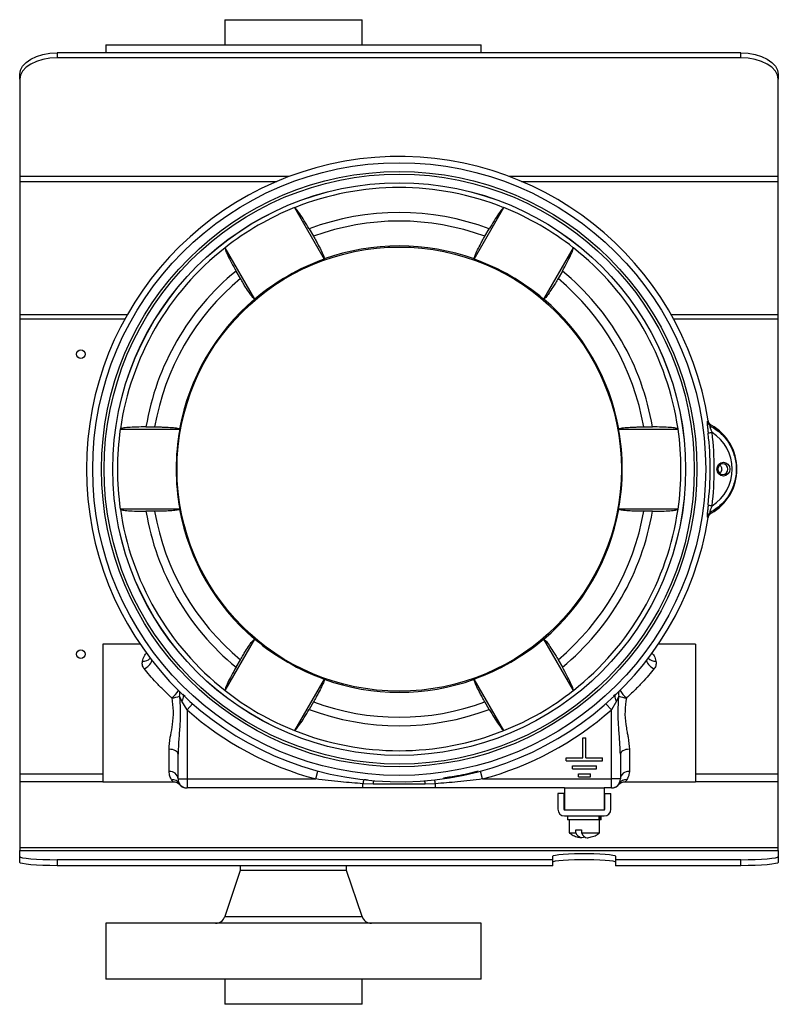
# Model space of a CAD drawing. Header units: inches. Extents: x -9.5 to 26.3, y -12.1 to 25.2.
# Tile 3 of 9: x 5 to 12.5, y 0.9 to 10.7. Entities that reach past the tile are written whole.
import ezdxf

# ---------------------------------------------------------------- set-up
doc = ezdxf.new("R2010")
doc.units = ezdxf.units.IN
doc.header["$MEASUREMENT"] = 0

msp = doc.modelspace()

# ---------------------------------------------------------------- linework, layer by layer
at = {"color": 7, "linetype": 'Continuous', "lineweight": 25}
for p, q in [((7.0085, 10.7226), (7.0085, 10.4726)), ((7.0085, 10.7226), (8.1779, 10.7226)), ((8.1779, 10.7226), (8.3785, 10.7226)), ((8.3785, 10.4726), (8.3785, 10.7226)), ((5.8185, 10.4726), (5.8185, 10.3913)), ((5.8185, 10.4726), (9.0193, 10.4726)), ((9.0193, 10.4726), (9.5685, 10.4726)), ((9.5685, 10.3913), (9.5685, 10.4726)), ((5.333, 10.3913), (5.333, 10.3421)), ((12.163, 10.3913), (5.333, 10.3913)), ((12.163, 10.3421), (5.333, 10.3421)), ((12.163, 10.3421), (12.163, 10.3913)), ((4.958, 10.127), (4.958, 10.1762)), ((12.538, 10.1762), (12.538, 10.127)), ((4.958, 10.127), (4.958, 9.1538)), ((12.538, 9.1538), (12.538, 10.127)), ((4.958, 9.1538), (4.958, 9.1062)), ((7.6465, 9.1538), (4.958, 9.1538)), ((12.538, 9.1538), (9.8535, 9.1538)), ((12.538, 9.1062), (12.538, 9.1538)), ((4.958, 9.1062), (4.958, 7.7724)), ((4.958, 9.1062), (7.5278, 9.1062)), ((9.9722, 9.1062), (12.538, 9.1062)), ((12.538, 7.7724), (12.538, 9.1062)), ((7.7029, 8.8437), (8.0001, 8.3289)), ((9.4999, 8.3289), (9.7971, 8.8437)), ((7.8502, 8.6323), (7.8936, 8.5572)), ((9.6064, 8.5572), (9.6498, 8.6323)), ((7.3073, 7.9289), (7.0101, 8.4437)), ((10.4899, 8.4437), (10.1927, 7.9289)), ((7.1629, 8.1354), (7.1195, 8.2104)), ((10.3805, 8.2104), (10.3371, 8.1354)), ((4.958, 7.7724), (4.958, 7.7301)), ((6.0321, 7.7724), (4.958, 7.7724)), ((4.958, 7.7301), (4.958, 3.1835)), ((6.0085, 7.7301), (4.958, 7.7301)), ((12.538, 7.7724), (11.4679, 7.7724)), ((12.538, 7.7301), (11.4915, 7.7301)), ((12.538, 7.7301), (12.538, 7.7724)), ((12.538, 3.1835), (12.538, 7.7301)), ((5.9631, 6.6301), (6.5574, 6.6301)), ((6.2198, 6.652), (6.3064, 6.652)), ((10.9426, 6.6301), (11.5369, 6.6301)), ((11.1936, 6.652), (11.2802, 6.652)), ((6.5574, 5.8301), (5.9631, 5.8301)), ((6.3064, 5.8083), (6.2198, 5.8083)), ((11.5369, 5.8301), (10.9426, 5.8301)), ((11.2802, 5.8083), (11.1936, 5.8083)), ((7.0101, 4.0166), (7.3073, 4.5313)), ((10.1927, 4.5313), (10.4899, 4.0166)), ((6.161, 4.4801), (5.7903, 4.4801)), ((5.7903, 4.4801), (5.7903, 3.1051)), ((11.7097, 4.4801), (11.339, 4.4801)), ((11.7097, 4.4801), (11.7097, 3.1051)), ((7.1195, 4.2498), (7.1629, 4.3249)), ((10.3371, 4.3249), (10.3805, 4.2498)), ((8.0001, 4.1313), (7.7029, 3.6166)), ((9.7971, 3.6166), (9.4999, 4.1313)), ((6.5789, 3.9115), (6.5551, 3.9618)), ((6.6102, 3.9576), (6.5897, 3.9764)), ((10.9103, 3.9764), (10.8917, 3.9594)), ((10.9449, 3.9618), (10.9211, 3.9115)), ((6.6303, 3.8228), (6.5789, 3.9115)), ((6.6303, 3.8228), (6.6849, 3.8847)), ((7.8936, 3.903), (7.8502, 3.828)), ((9.6498, 3.828), (9.6064, 3.903)), ((10.8697, 3.8228), (10.8151, 3.8847)), ((10.9211, 3.9115), (10.8697, 3.8228)), ((6.6303, 3.8228), (6.6303, 3.1326)), ((10.8697, 3.1326), (10.8697, 3.8228)), ((10.585, 3.3426), (10.585, 3.5426)), ((10.585, 3.5426), (10.615, 3.5426)), ((10.615, 3.3426), (10.615, 3.5426)), ((6.4503, 3.209), (6.4503, 3.4292)), ((6.5403, 3.1326), (6.5403, 3.3816)), ((10.9597, 3.3816), (10.9597, 3.1326)), ((11.0497, 3.4292), (11.0497, 3.209)), ((10.42, 3.3426), (10.585, 3.3426)), ((10.42, 3.3126), (10.42, 3.3426)), ((10.42, 3.3126), (10.78, 3.3126)), ((10.48, 3.2626), (10.72, 3.2626)), ((10.48, 3.2326), (10.48, 3.2626)), ((10.615, 3.3426), (10.78, 3.3426)), ((10.72, 3.2326), (10.72, 3.2626)), ((10.78, 3.3126), (10.78, 3.3426)), ((4.958, 3.1835), (4.958, 3.1069)), ((4.958, 3.1835), (5.7903, 3.1835)), ((7.917, 3.1326), (7.9384, 3.2123)), ((9.583, 3.1326), (9.5616, 3.2123)), ((10.48, 3.2326), (10.72, 3.2326)), ((10.54, 3.1826), (10.66, 3.1826)), ((10.54, 3.1526), (10.54, 3.1826)), ((10.54, 3.1526), (10.66, 3.1526)), ((10.66, 3.1526), (10.66, 3.1826)), ((11.7097, 3.1835), (12.538, 3.1835)), ((12.538, 3.1069), (12.538, 3.1835)), ((4.958, 3.1069), (4.958, 2.4447)), ((4.958, 3.1069), (5.7903, 3.1069)), ((5.7903, 3.1051), (6.4902, 3.1051)), ((6.5403, 3.1326), (6.6303, 3.1326)), ((6.6303, 3.1326), (7.917, 3.1326)), ((6.6303, 3.1326), (6.6303, 3.0426)), ((8.4892, 3.0809), (8.388, 3.0857)), ((8.388, 3.0426), (8.388, 3.0857)), ((9.0108, 3.0808), (8.4892, 3.0808)), ((9.112, 3.0857), (9.0108, 3.0809)), ((9.112, 3.0426), (9.112, 3.0857)), ((9.583, 3.1326), (10.8697, 3.1326)), ((10.9597, 3.1326), (10.8697, 3.1326)), ((10.8697, 3.0426), (10.8697, 3.1326)), ((10.9456, 3.0831), (10.9467, 3.086)), ((11.01, 3.1051), (11.7097, 3.1051)), ((11.7097, 3.1069), (12.538, 3.1069)), ((12.538, 2.4447), (12.538, 3.1069)), ((8.388, 3.0426), (6.6303, 3.0426)), ((10.4025, 3.0426), (9.112, 3.0426)), ((10.335, 2.9876), (10.335, 2.8301)), ((10.395, 2.9876), (10.335, 2.9876)), ((10.395, 2.9876), (10.395, 2.8301)), ((10.4025, 3.0426), (10.4025, 2.8226)), ((10.4025, 3.0426), (10.7975, 3.0426)), ((10.7975, 3.0426), (10.7975, 2.8226)), ((10.8697, 3.0426), (10.7975, 3.0426)), ((10.805, 2.9876), (10.865, 2.9876)), ((10.805, 2.8301), (10.805, 2.9876)), ((10.865, 2.8301), (10.865, 2.9876)), ((10.4025, 2.8226), (10.7975, 2.8226)), ((10.4025, 2.7626), (10.7975, 2.7626)), ((10.433, 2.7626), (10.433, 2.7226)), ((10.7494, 2.7226), (10.7494, 2.7626)), ((10.7584, 2.7626), (10.7584, 2.7226)), ((10.767, 2.7226), (10.767, 2.7626)), ((10.7494, 2.7226), (10.433, 2.7226)), ((10.449, 2.7226), (10.449, 2.5926)), ((10.7584, 2.7226), (10.7494, 2.7226)), ((10.751, 2.5926), (10.751, 2.7226)), ((10.767, 2.7226), (10.7584, 2.7226)), ((10.449, 2.5926), (10.5156, 2.5926)), ((10.5156, 2.6256), (10.571, 2.6256)), ((10.5156, 2.5926), (10.5156, 2.6256)), ((10.571, 2.6256), (10.571, 2.5926)), ((10.571, 2.5926), (10.751, 2.5926)), ((12.538, 2.4447), (4.958, 2.4447)), ((4.958, 2.4447), (4.958, 2.4171)), ((4.958, 2.4171), (12.538, 2.4171)), ((4.958, 2.3584), (4.958, 2.4171)), ((12.538, 2.4171), (12.538, 2.4447)), ((12.538, 2.4171), (12.538, 2.3584)), ((4.958, 2.2986), (4.958, 2.3584)), ((10.2855, 2.3257), (5.333, 2.3257)), ((5.333, 2.3257), (5.333, 2.266)), ((10.2855, 2.266), (5.333, 2.266)), ((7.162, 2.266), (7.162, 2.2171)), ((8.225, 2.2171), (8.225, 2.266)), ((10.2855, 2.3257), (10.2855, 2.3615)), ((10.2855, 2.266), (10.2855, 2.3257)), ((10.9105, 2.3615), (10.9105, 2.3257)), ((12.163, 2.3257), (10.9105, 2.3257)), ((10.9105, 2.3257), (10.9105, 2.266)), ((12.163, 2.266), (10.9105, 2.266)), ((12.163, 2.266), (12.163, 2.3257)), ((12.538, 2.3584), (12.538, 2.2986)), ((7.162, 2.2171), (7.0085, 1.7574)), ((7.3177, 2.2171), (7.162, 2.2171)), ((8.225, 2.2171), (7.3177, 2.2171)), ((8.3785, 1.7574), (8.225, 2.2171)), ((5.8185, 1.6901), (5.8185, 1.1301)), ((6.3677, 1.6901), (5.8185, 1.6901)), ((9.5685, 1.6901), (6.3677, 1.6901)), ((7.0085, 1.7574), (7.2091, 1.7574)), ((7.2091, 1.7574), (8.3785, 1.7574)), ((9.5685, 1.1301), (9.5685, 1.6901)), ((6.3677, 1.1301), (5.8185, 1.1301)), ((9.5685, 1.1301), (6.3677, 1.1301)), ((7.0085, 1.1301), (7.0085, 0.8801)), ((8.3785, 0.8801), (8.3785, 1.1301)), ((7.2091, 0.8801), (7.0085, 0.8801)), ((8.3785, 0.8801), (7.2091, 0.8801))]:
    msp.add_line(p, q, dxfattribs=at)
at = {"color": 7, "linetype": 'Continuous', "lineweight": 25, "flags": 128}
for points in [[(4.958, 10.1762), (4.9652, 10.2181), (4.9865, 10.2585), (5.0212, 10.2957), (5.0678, 10.3283), (5.1247, 10.355), (5.1895, 10.3749), (5.2598, 10.3871), (5.333, 10.3913)], [(5.333, 10.3421), (5.2598, 10.338), (5.1895, 10.3257), (5.1247, 10.3059), (5.0678, 10.2791), (5.0212, 10.2465), (4.9865, 10.2093), (4.9652, 10.169), (4.958, 10.127)], [(12.163, 10.3913), (12.2362, 10.3871), (12.3065, 10.3749), (12.3713, 10.355), (12.4282, 10.3283), (12.4748, 10.2957), (12.5095, 10.2585), (12.5308, 10.2181), (12.538, 10.1762)], [(12.538, 10.127), (12.5308, 10.169), (12.5095, 10.2093), (12.4748, 10.2465), (12.4282, 10.2791), (12.3713, 10.3059), (12.3065, 10.3257), (12.2362, 10.338), (12.163, 10.3421)], [(8.0001, 8.3289), (8.0006, 8.3302), (8.001, 8.3313)], [(9.499, 8.3313), (9.4995, 8.33), (9.4999, 8.3289)], [(7.3049, 7.9294), (7.3062, 7.9291), (7.3073, 7.9289)], [(10.1927, 7.9289), (10.1941, 7.9292), (10.1951, 7.9294)], [(11.8268, 6.7067), (11.8327, 6.7107), (11.8373, 6.7139)], [(6.5574, 6.6301), (6.5565, 6.6312), (6.5559, 6.632)], [(10.9442, 6.632), (10.9433, 6.631), (10.9426, 6.6301)], [(11.8671, 6.6709), (11.8615, 6.6667), (11.8572, 6.6633)], [(12.0538, 6.2301), (12.0489, 6.2037), (12.0348, 6.1813), (12.0138, 6.1664), (11.989, 6.1611), (11.9642, 6.1664), (11.9431, 6.1813), (11.9291, 6.2037), (11.9241, 6.2301), (11.9291, 6.2565), (11.9431, 6.2789), (11.9642, 6.2939), (11.989, 6.2991), (12.0138, 6.2939), (12.0348, 6.2789), (12.0489, 6.2565), (12.0538, 6.2301)], [(12.0336, 6.2301), (12.0298, 6.2505), (12.019, 6.2678), (12.0027, 6.2793), (11.9836, 6.2834), (11.9644, 6.2793), (11.9482, 6.2678), (11.9374, 6.2505), (11.9335, 6.2301), (11.9374, 6.2097), (11.9482, 6.1925), (11.9644, 6.1809), (11.9836, 6.1769), (12.0027, 6.1809), (12.019, 6.1925), (12.0298, 6.2097), (12.0336, 6.2301)], [(6.5559, 5.8282), (6.5567, 5.8293), (6.5574, 5.8301)], [(10.9426, 5.8301), (10.9435, 5.8291), (10.9442, 5.8282)], [(11.8372, 5.7454), (11.8313, 5.7495), (11.8267, 5.7526)], [(11.857, 5.796), (11.8626, 5.7917), (11.867, 5.7884)], [(7.3073, 4.5313), (7.3059, 4.5311), (7.3049, 4.5309)], [(10.1951, 4.5309), (10.1938, 4.5311), (10.1927, 4.5313)], [(8.001, 4.129), (8.0005, 4.1303), (8.0001, 4.1313)], [(9.4999, 4.1313), (9.4994, 4.13), (9.499, 4.129)], [(6.5403, 3.3816), (6.5386, 3.3909), (6.5334, 3.3999), (6.5251, 3.4081), (6.5139, 3.4153), (6.5003, 3.4212), (6.4847, 3.4256), (6.4679, 3.4283), (6.4503, 3.4292)], [(11.0497, 3.4292), (11.0321, 3.4283), (11.0153, 3.4256), (10.9997, 3.4212), (10.9861, 3.4153), (10.9749, 3.4081), (10.9666, 3.3999), (10.9614, 3.3909), (10.9597, 3.3816)], [(10.6, 2.5551), (10.5874, 2.5475), (10.5723, 2.5444), (10.5572, 2.5475), (10.5425, 2.5568), (10.5285, 2.5719), (10.5156, 2.5926)], [(10.571, 2.5926), (10.5839, 2.5719), (10.5979, 2.5568), (10.6126, 2.5475), (10.6277, 2.5444), (10.6327, 2.5447)], [(10.2855, 2.3615), (10.2923, 2.3671), (10.3125, 2.3725), (10.3452, 2.3775), (10.3889, 2.3817), (10.4418, 2.3851), (10.5014, 2.3874), (10.5653, 2.3886), (10.6307, 2.3886), (10.6946, 2.3874), (10.7543, 2.3851), (10.8071, 2.3817), (10.8508, 2.3775), (10.8835, 2.3725), (10.9037, 2.3671), (10.9105, 2.3615)], [(4.958, 2.3584), (4.9652, 2.352), (4.9865, 2.3459), (5.0212, 2.3403), (5.0678, 2.3353), (5.1247, 2.3312), (5.1895, 2.3282), (5.2598, 2.3264), (5.333, 2.3257)], [(5.333, 2.266), (5.2598, 2.2666), (5.1895, 2.2684), (5.1247, 2.2715), (5.0678, 2.2755), (5.0212, 2.2805), (4.9865, 2.2861), (4.9652, 2.2923), (4.958, 2.2986)], [(10.2855, 2.3017), (10.2923, 2.3074), (10.3125, 2.3128), (10.3452, 2.3177), (10.3889, 2.3219), (10.4418, 2.3253), (10.5014, 2.3276), (10.5653, 2.3288), (10.6307, 2.3288), (10.6946, 2.3276), (10.7543, 2.3253), (10.8071, 2.3219), (10.8508, 2.3177), (10.8835, 2.3128), (10.9037, 2.3074), (10.9105, 2.3017)], [(12.163, 2.3257), (12.2362, 2.3264), (12.3065, 2.3282), (12.3713, 2.3312), (12.4282, 2.3353), (12.4748, 2.3403), (12.5095, 2.3459), (12.5308, 2.352), (12.538, 2.3584)], [(12.538, 2.2986), (12.5308, 2.2923), (12.5095, 2.2861), (12.4748, 2.2805), (12.4282, 2.2755), (12.3713, 2.2715), (12.3065, 2.2684), (12.2362, 2.2666), (12.163, 2.266)]]:
    msp.add_lwpolyline(points, dxfattribs=at)
at = {"color": 7, "linetype": 'Continuous', "lineweight": 25}
for centre, radius in [((8.75, 6.2301), 3.0627), ((8.75, 6.2301), 2.975), ((8.75, 6.2301), 2.975), ((8.75, 6.2301), 2.9489), ((8.75, 6.2301), 2.8623), ((8.75, 6.2301), 2.862), ((8.75, 6.2301), 2.22), ((5.568, 7.3801), 0.0433), ((5.568, 4.3801), 0.0433)]:
    msp.add_circle(centre, radius, dxfattribs=at)
for centre, radius, start, end in [((8.75, 6.2301), 3.125, 8.90496, 351.07749), ((8.75, 6.2301), 2.8148, 68.19326, 111.80674), ((8.75, 6.2301), 2.8155, 111.83228, 128.16772), ((8.75, 6.2301), 2.5651, 69.46606, 110.53394), ((8.75, 6.2301), 2.8155, 51.83228, 68.16772), ((8.75, 6.2301), 2.4797, 69.79538, 110.20462), ((8.75, 6.2301), 2.8148, 128.19326, 171.80674), ((8.75, 6.2301), 2.2307, 70.3799, 109.6201), ((8.75, 6.2301), 2.8148, 8.19326, 51.80674), ((8.75, 6.2301), 2.2287, 109.66094, 130.33906), ((8.75, 6.2301), 2.2287, 49.66094, 70.33906), ((8.75, 6.2301), 2.5651, 129.46606, 170.53394), ((8.75, 6.2301), 2.5651, 9.46606, 50.53394), ((8.75, 6.2301), 2.4797, 129.79538, 170.20462), ((8.75, 6.2301), 2.4797, 9.79538, 50.20462), ((8.75, 6.2301), 2.2307, 130.3799, 169.6201), ((8.75, 6.2301), 2.2307, 10.3799, 49.6201), ((11.8862, 6.716), 0.0601, 188.88487, 241.09835), ((8.75, 6.2301), 2.8155, 171.83228, 188.16772), ((8.75, 6.2301), 2.2287, 169.66094, 190.33906), ((8.75, 6.2301), 2.2287, 349.66094, 10.33906), ((8.75, 6.2301), 2.8155, 351.83228, 8.16772), ((11.8978, 6.3624), 0.2333, 95.15456, 104.89447), ((11.6186, 6.2297), 0.5064, 299.37558, 60.60687), ((8.75, 6.2301), 2.8148, 188.19326, 231.80674), ((8.75, 6.2301), 2.5651, 189.46606, 230.53394), ((8.75, 6.2301), 2.4797, 189.79538, 230.20462), ((8.75, 6.2301), 2.2307, 190.3799, 229.6201), ((8.75, 6.2301), 2.2307, 310.3799, 349.6201), ((8.75, 6.2301), 2.4797, 309.79538, 350.20462), ((8.75, 6.2301), 2.5651, 309.46606, 350.53394), ((8.75, 6.2301), 2.8148, 308.19326, 351.80674), ((11.8977, 6.0964), 0.2327, 255.06695, 264.83181), ((11.8861, 5.7433), 0.0601, 118.88399, 171.0976), ((8.75, 6.2301), 2.2287, 229.66094, 250.33906), ((8.75, 6.2301), 2.2287, 289.66094, 310.33906), ((6.1925, 4.4032), 0.0944, 265.39117, 317.34007), ((11.308, 4.4047), 0.0958, 223.06701, 274.20175), ((6.1588, 4.3557), 0.1269, 289.61214, 341.99062), ((11.3412, 4.3557), 0.1269, 198.00938, 250.38786), ((8.75, 6.2301), 2.2307, 250.3799, 289.6201), ((6.3085, 4.1518), 0.2707, 309.27279, 330.20821), ((6.4483, 4.2178), 0.2774, 276.54158, 292.64674), ((6.4909, 3.9857), 0.0685, 339.59358, 15.45386), ((6.5205, 3.9603), 0.0761, 320.11611, 3.99825), ((8.75, 6.2301), 2.8155, 231.83228, 248.16772), ((8.75, 6.2301), 2.8155, 291.83228, 308.16772), ((10.9795, 3.9603), 0.0761, 176.00175, 219.88389), ((11.0101, 3.9857), 0.0694, 164.79077, 200.16179), ((11.0517, 4.2178), 0.2774, 247.35326, 263.45842), ((11.2265, 4.1814), 0.3159, 211.30506, 229.21393), ((8.75, 6.2301), 2.4797, 249.79538, 290.20462), ((8.75, 6.2301), 3.2076, 228.63551, 254.94787), ((8.75, 6.2301), 2.5651, 249.46606, 290.53394), ((8.75, 6.2301), 3.2076, 285.05213, 311.36449), ((8.75, 6.2301), 2.8148, 248.19326, 291.80674), ((6.4566, 3.1252), 0.084, 5.05572, 94.29011), ((11.0434, 3.1252), 0.084, 85.70989, 174.94428), ((6.4804, 3.041), 0.0857, 31.70068, 92.73343), ((6.6303, 3.1326), 0.09, 180, 270), ((8.603, 3.0615), 0.2163, 162.87548, 173.58702), ((8.75, 6.2301), 3.1219, 263.52879, 264.24627), ((8.8183, 3.0508), 0.3305, 168.68968, 174.78306), ((8.6817, 3.0508), 0.3305, 5.21694, 11.31032), ((8.897, 3.0615), 0.2163, 6.41298, 17.12452), ((10.8697, 3.1326), 0.09, 270, 0), ((11.0196, 3.041), 0.0857, 87.26657, 148.29932), ((10.4025, 2.8301), 0.0675, 180, 270), ((10.4025, 2.8301), 0.0075, 180, 270), ((10.7975, 2.8301), 0.0675, 270, 0), ((10.7975, 2.8301), 0.0075, 270, 0), ((6.9151, 1.7886), 0.0984, 270, 341.53206), ((8.4719, 1.7886), 0.0984, 198.46794, 270)]:
    msp.add_arc(centre, radius, start, end, dxfattribs=at)
for centre, major_axis, ratio, start_param, end_param in [((6.2781, 4.803), (4.1265, 2.3824), 0.800731, 0.818645, 0.818974), ((11.2219, 4.803), (4.1265, -2.3824), 0.800731, 2.322619, 2.322948), ((11.2219, 7.6573), (4.1265, 2.3824), 0.800731, 2.322619, 2.322948), ((6.2781, 7.6573), (4.1265, -2.3824), 0.800731, 0.818645, 0.818974), ((8.75, 3.3759), (0, 4.7649), 0.800731, 0.818645, 0.818974), ((8.75, 3.3759), (0, 4.7649), 0.800731, 5.464212, 5.464541), ((8.7888, 6.2301), (3.1095, 0), 0.999818, 6.165354, 6.40071), ((11.6473, 6.2297), (0.4312, 0), 0.999818, 5.273399, 7.292664), ((8.75, 9.0844), (0, 4.7649), 0.800731, 2.322619, 2.322948), ((8.75, 9.0844), (0, 4.7649), 0.800731, 3.960237, 3.960566), ((11.2219, 4.803), (4.1265, -2.3824), 0.800731, 3.960237, 3.960566), ((6.2781, 4.803), (4.1265, 2.3824), 0.800731, 5.464212, 5.464541), ((6.2781, 7.6573), (4.1265, -2.3824), 0.800731, 5.464212, 5.464541), ((11.2219, 7.6573), (4.1265, 2.3824), 0.800731, 3.960237, 3.960566)]:
    msp.add_ellipse(centre, major_axis=major_axis, ratio=ratio, start_param=start_param, end_param=end_param, dxfattribs=at)
for points, knots in [([(7.8502, 8.6323), (7.8339, 8.6599), (7.8013, 8.7151), (7.7561, 8.7841), (7.7202, 8.8327), (7.7097, 8.8399), (7.7044, 8.8435)], [0, 0, 0, 0, 0.250507, 0.499905, 0.749464, 1, 1, 1, 1]), ([(9.7956, 8.8435), (9.7903, 8.8399), (9.7798, 8.8327), (9.7439, 8.7842), (9.6987, 8.7152), (9.6661, 8.66), (9.6498, 8.6323)], [0, 0, 0, 0, 0.250438, 0.499781, 0.749281, 1, 1, 1, 1]), ([(7.8936, 8.5572), (7.9024, 8.5418), (7.9192, 8.5122), (7.9474, 8.4598), (7.9767, 8.4024), (7.9994, 8.3498), (8.0005, 8.3374), (8.001, 8.3313)], [0, 0, 0, 0, 0.143486, 0.274867, 0.500843, 0.752763, 1, 1, 1, 1]), ([(9.499, 8.3313), (9.4995, 8.3374), (9.5006, 8.3498), (9.5233, 8.4024), (9.5526, 8.4598), (9.5808, 8.5122), (9.5976, 8.5418), (9.6064, 8.5572)], [0, 0, 0, 0, 0.247171, 0.499063, 0.725049, 0.856462, 1, 1, 1, 1]), ([(7.0096, 8.4424), (7.0101, 8.436), (7.011, 8.4232), (7.0351, 8.3679), (7.0722, 8.2942), (7.1037, 8.2384), (7.1195, 8.2104)], [0, 0, 0, 0, 0.2504384, 0.4997813, 0.7492809, 1, 1, 1, 1]), ([(10.3805, 8.2104), (10.3962, 8.2384), (10.4277, 8.2942), (10.4649, 8.3678), (10.489, 8.4232), (10.4899, 8.436), (10.4904, 8.4424)], [0, 0, 0, 0, 0.250507, 0.499905, 0.749464, 1, 1, 1, 1]), ([(7.3049, 7.9294), (7.2998, 7.9329), (7.2896, 7.94), (7.2554, 7.986), (7.2203, 8.04), (7.1891, 8.0906), (7.1719, 8.12), (7.1629, 8.1354)], [0, 0, 0, 0, 0.247171, 0.499063, 0.725049, 0.856462, 1, 1, 1, 1]), ([(10.3371, 8.1354), (10.3281, 8.12), (10.3109, 8.0906), (10.2797, 8.04), (10.2446, 7.986), (10.2104, 7.94), (10.2002, 7.9329), (10.1951, 7.9294)], [0, 0, 0, 0, 0.143486, 0.274867, 0.500843, 0.752763, 1, 1, 1, 1]), ([(11.8268, 6.7067), (11.8266, 6.706), (11.826, 6.7047), (11.8261, 6.6968), (11.827, 6.685), (11.8289, 6.6645), (11.8327, 6.6314), (11.8361, 6.6028), (11.8378, 6.5878)], [0, 0, 0, 0, 0.127006, 0.25136, 0.375392, 0.501274, 0.737842, 1, 1, 1, 1]), ([(11.8373, 6.7139), (11.8383, 6.7095), (11.8403, 6.7007), (11.8469, 6.6888), (11.8557, 6.6784), (11.8633, 6.6734), (11.8671, 6.6709)], [0, 0, 0, 0, 0.249808, 0.499204, 0.749013, 1, 1, 1, 1]), ([(6.2198, 6.652), (6.1877, 6.6517), (6.1236, 6.6511), (6.0412, 6.6464), (5.9812, 6.6396), (5.9697, 6.634), (5.9639, 6.6313)], [0, 0, 0, 0, 0.250507, 0.499905, 0.749464, 1, 1, 1, 1]), ([(6.3064, 6.652), (6.3242, 6.6519), (6.3583, 6.6517), (6.4177, 6.6499), (6.4821, 6.6465), (6.539, 6.6399), (6.5503, 6.6346), (6.5559, 6.632)], [0, 0, 0, 0, 0.143486, 0.274867, 0.500843, 0.752763, 1, 1, 1, 1]), ([(10.9442, 6.632), (10.9497, 6.6346), (10.961, 6.6399), (11.0179, 6.6465), (11.0822, 6.6499), (11.1417, 6.6517), (11.1758, 6.6519), (11.1936, 6.652)], [0, 0, 0, 0, 0.2471711, 0.4990633, 0.7250486, 0.8564621, 1, 1, 1, 1]), ([(11.5361, 6.6313), (11.5303, 6.634), (11.5188, 6.6396), (11.4588, 6.6464), (11.3764, 6.6511), (11.3123, 6.6517), (11.2802, 6.652)], [0, 0, 0, 0, 0.250438, 0.499781, 0.749281, 1, 1, 1, 1]), ([(11.8572, 6.6633), (11.8563, 6.6634), (11.8546, 6.6635), (11.8537, 6.6598), (11.8543, 6.6535), (11.8566, 6.6445), (11.8602, 6.6336), (11.8668, 6.6166), (11.8727, 6.6036), (11.8768, 6.5947)], [0, 0, 0, 0, 0.118386, 0.228784, 0.336942, 0.449586, 0.571088, 0.703258, 1, 1, 1, 1]), ([(11.8572, 6.6633), (11.896, 6.6386), (11.9695, 6.5916), (12.0525, 6.4853), (12.1057, 6.3639), (12.1239, 6.2297), (12.1057, 6.0954), (12.0525, 5.974), (11.9694, 5.8677), (11.8958, 5.8207), (11.857, 5.796)], [0, 0, 0, 0, 0.131999, 0.250163, 0.377109, 0.499903, 0.622791, 0.749875, 0.868007, 1, 1, 1, 1]), ([(11.8377, 5.8716), (11.8483, 5.9909), (11.8694, 6.2297), (11.8484, 6.4684), (11.8378, 6.5878)], [0, 0, 0, 0, 0.500002, 1, 1, 1, 1]), ([(11.9519, 6.2701), (11.9544, 6.2682), (11.9602, 6.2636), (11.9668, 6.2538), (11.9714, 6.2422), (11.973, 6.2291), (11.9708, 6.2146), (11.9634, 6.201), (11.9564, 6.1923), (11.9517, 6.1897), (11.9514, 6.1895)], [0, 0, 0, 0, 0.09952, 0.237807, 0.369438, 0.495639, 0.656484, 0.82705, 0.986448, 1, 1, 1, 1]), ([(5.9639, 5.829), (5.9697, 5.8262), (5.9812, 5.8207), (6.0412, 5.8139), (6.1236, 5.8092), (6.1877, 5.8086), (6.2198, 5.8083)], [0, 0, 0, 0, 0.250438, 0.499781, 0.749281, 1, 1, 1, 1]), ([(6.5559, 5.8282), (6.5503, 5.8256), (6.539, 5.8203), (6.4821, 5.8137), (6.4178, 5.8103), (6.3583, 5.8086), (6.3242, 5.8084), (6.3064, 5.8083)], [0, 0, 0, 0, 0.247171, 0.499063, 0.725049, 0.856462, 1, 1, 1, 1]), ([(11.1936, 5.8083), (11.1758, 5.8084), (11.1417, 5.8086), (11.0823, 5.8103), (11.0179, 5.8137), (10.961, 5.8203), (10.9497, 5.8256), (10.9442, 5.8282)], [0, 0, 0, 0, 0.143486, 0.274867, 0.500843, 0.752763, 1, 1, 1, 1]), ([(11.2802, 5.8083), (11.3123, 5.8086), (11.3764, 5.8092), (11.4588, 5.8139), (11.5188, 5.8207), (11.5303, 5.8262), (11.5361, 5.829)], [0, 0, 0, 0, 0.250507, 0.499905, 0.749464, 1, 1, 1, 1]), ([(11.8377, 5.8716), (11.8359, 5.8565), (11.8325, 5.8278), (11.8288, 5.7948), (11.8268, 5.7743), (11.826, 5.7624), (11.8259, 5.7546), (11.8264, 5.7533), (11.8267, 5.7526)], [0, 0, 0, 0, 0.262389, 0.499182, 0.625093, 0.749658, 0.87326, 1, 1, 1, 1]), ([(11.8767, 5.8646), (11.8726, 5.8557), (11.8667, 5.8427), (11.8601, 5.8257), (11.8564, 5.8148), (11.8542, 5.8058), (11.8536, 5.7995), (11.8545, 5.7959), (11.8562, 5.7959), (11.857, 5.796)], [0, 0, 0, 0, 0.296598, 0.429143, 0.550448, 0.662796, 0.77119, 0.881838, 1, 1, 1, 1]), ([(11.867, 5.7884), (11.8632, 5.7859), (11.8556, 5.781), (11.8468, 5.7706), (11.8402, 5.7587), (11.8382, 5.7499), (11.8372, 5.7454)], [0, 0, 0, 0, 0.249808, 0.499205, 0.749013, 1, 1, 1, 1]), ([(7.1629, 4.3249), (7.1719, 4.3402), (7.1891, 4.3696), (7.2203, 4.4202), (7.2554, 4.4743), (7.2896, 4.5202), (7.2998, 4.5274), (7.3049, 4.5309)], [0, 0, 0, 0, 0.143486, 0.274867, 0.500843, 0.752763, 1, 1, 1, 1]), ([(10.1951, 4.5309), (10.2002, 4.5274), (10.2104, 4.5202), (10.2446, 4.4743), (10.2797, 4.4202), (10.3109, 4.3696), (10.3281, 4.3402), (10.3371, 4.3249)], [0, 0, 0, 0, 0.247171, 0.499063, 0.725049, 0.856462, 1, 1, 1, 1]), ([(6.185, 4.3091), (6.189, 4.3289), (6.1958, 4.3617), (6.2198, 4.3832), (6.2293, 4.3918)], [0, 0, 0, 0, 0.602435, 1, 1, 1, 1]), ([(11.2683, 4.3943), (11.2788, 4.385), (11.3038, 4.3628), (11.3109, 4.3288), (11.315, 4.3091)], [0, 0, 0, 0, 0.419953, 1, 1, 1, 1]), ([(6.2014, 4.2361), (6.1973, 4.242), (6.1891, 4.2538), (6.1813, 4.2792), (6.1835, 4.2972), (6.185, 4.3091)], [0, 0, 0, 0, 0.248412, 0.499962, 1, 1, 1, 1]), ([(6.4799, 3.9422), (6.4518, 3.9681), (6.3969, 4.0187), (6.3229, 4.095), (6.2569, 4.168), (6.2196, 4.2137), (6.2014, 4.2361)], [0, 0, 0, 0, 0.267953, 0.523156, 0.766739, 1, 1, 1, 1]), ([(7.1195, 4.2498), (7.1038, 4.2219), (7.0723, 4.1661), (7.0351, 4.0924), (7.011, 4.037), (7.0101, 4.0243), (7.0096, 4.0179)], [0, 0, 0, 0, 0.250507, 0.499905, 0.749464, 1, 1, 1, 1]), ([(10.4904, 4.0179), (10.4899, 4.0243), (10.489, 4.037), (10.4649, 4.0923), (10.4278, 4.166), (10.3963, 4.2219), (10.3805, 4.2498)], [0, 0, 0, 0, 0.250438, 0.499781, 0.749281, 1, 1, 1, 1]), ([(11.2986, 4.2361), (11.2804, 4.2137), (11.2431, 4.168), (11.1771, 4.095), (11.1031, 4.0187), (11.0482, 3.9681), (11.0201, 3.9422)], [0, 0, 0, 0, 0.233261, 0.476844, 0.732047, 1, 1, 1, 1]), ([(11.315, 4.3091), (11.3165, 4.2972), (11.3188, 4.2793), (11.311, 4.2539), (11.3027, 4.242), (11.2986, 4.2361)], [0, 0, 0, 0, 0.499492, 0.749414, 1, 1, 1, 1]), ([(8.001, 4.129), (8.0005, 4.1228), (7.9994, 4.1104), (7.9767, 4.0579), (7.9474, 4.0005), (7.9192, 3.9481), (7.9024, 3.9185), (7.8936, 3.903)], [0, 0, 0, 0, 0.247171, 0.499063, 0.725049, 0.856462, 1, 1, 1, 1]), ([(9.6064, 3.903), (9.5976, 3.9185), (9.5808, 3.9481), (9.5526, 4.0004), (9.5233, 4.0579), (9.5006, 4.1104), (9.4995, 4.1228), (9.499, 4.129)], [0, 0, 0, 0, 0.1434861, 0.2748668, 0.5008434, 0.7527626, 1, 1, 1, 1]), ([(6.4503, 3.4292), (6.4532, 3.4686), (6.4566, 3.5147), (6.472, 3.5979), (6.4882, 3.6834), (6.4987, 3.811), (6.4861, 3.8986), (6.4799, 3.9422)], [0, 0, 0, 0, 0.250893, 0.293632, 0.501281, 0.751799, 1, 1, 1, 1]), ([(6.5551, 3.9618), (6.558, 3.9131), (6.564, 3.8157), (6.5598, 3.6687), (6.5459, 3.5234), (6.5422, 3.4289), (6.5403, 3.3816)], [0, 0, 0, 0, 0.2500844, 0.4999864, 0.7499423, 1, 1, 1, 1]), ([(10.9597, 3.3816), (10.9578, 3.4289), (10.9541, 3.5234), (10.9402, 3.6688), (10.936, 3.8157), (10.942, 3.9131), (10.9449, 3.9618)], [0, 0, 0, 0, 0.250177, 0.500253, 0.750071, 1, 1, 1, 1]), ([(11.0201, 3.9422), (11.0139, 3.8986), (11.0013, 3.811), (11.0105, 3.6983), (11.0242, 3.6194), (11.0319, 3.5772), (11.0434, 3.5147), (11.0468, 3.4686), (11.0497, 3.4292)], [0, 0, 0, 0, 0.2481621, 0.4986396, 0.623748, 0.7064184, 0.7491466, 1, 1, 1, 1]), ([(7.7044, 3.6167), (7.7097, 3.6204), (7.7202, 3.6276), (7.7561, 3.6761), (7.8013, 3.7451), (7.8339, 3.8003), (7.8502, 3.828)], [0, 0, 0, 0, 0.2504384, 0.4997813, 0.7492809, 1, 1, 1, 1]), ([(9.6498, 3.828), (9.6661, 3.8003), (9.6987, 3.7451), (9.7439, 3.6762), (9.7798, 3.6276), (9.7903, 3.6204), (9.7956, 3.6167)], [0, 0, 0, 0, 0.250507, 0.499905, 0.749464, 1, 1, 1, 1]), ([(6.4764, 3.1265), (6.4698, 3.1365), (6.4566, 3.1563), (6.4524, 3.1915), (6.4503, 3.209)], [0, 0, 0, 0, 0.50034, 1, 1, 1, 1]), ([(9.5378, 3.2101), (9.4698, 3.1929), (9.3558, 3.1641), (9.2394, 3.1483), (9.1924, 3.1419)], [0, 0, 0, 0, 0.596621, 1, 1, 1, 1]), ([(11.0497, 3.209), (11.0489, 3.1977), (11.0471, 3.1742), (11.0362, 3.1464), (11.0278, 3.1332), (11.0236, 3.1265)], [0, 0, 0, 0, 0.318514, 0.656221, 1, 1, 1, 1]), ([(6.4896, 3.1052), (6.4896, 3.1051), (6.4907, 3.1033), (6.4878, 3.1091), (6.4802, 3.1207), (6.4764, 3.1265)], [0, 0, 0, 0, 0.002918, 0.500571, 1, 1, 1, 1]), ([(6.4896, 3.1051), (6.496, 3.1047), (6.5089, 3.1039), (6.5274, 3.0975), (6.5443, 3.0877), (6.5534, 3.0785), (6.5578, 3.0739)], [0, 0, 0, 0, 0.247091, 0.499998, 0.752907, 1, 1, 1, 1]), ([(6.5533, 3.086), (6.5563, 3.0779), (6.5593, 3.0699), (6.5578, 3.0739), (6.5578, 3.0739)], [0, 0, 0, 0, 0.997259, 1, 1, 1, 1]), ([(6.5575, 3.0742), (6.5621, 3.0695), (6.5714, 3.0599), (6.5887, 3.05), (6.6071, 3.0438), (6.6198, 3.043), (6.626, 3.0426)], [0, 0, 0, 0, 0.255318, 0.511024, 0.761024, 1, 1, 1, 1]), ([(8.388, 3.0857), (8.3143, 3.0908), (8.1569, 3.1017), (8.0002, 3.1219), (7.917, 3.1326)], [0, 0, 0, 0, 0.4685361, 1, 1, 1, 1]), ([(9.583, 3.1326), (9.4998, 3.1219), (9.3431, 3.1017), (9.1857, 3.0908), (9.112, 3.0857)], [0, 0, 0, 0, 0.531464, 1, 1, 1, 1]), ([(10.874, 3.0426), (10.8802, 3.043), (10.8929, 3.0438), (10.9113, 3.05), (10.9286, 3.0599), (10.9379, 3.0695), (10.9425, 3.0742)], [0, 0, 0, 0, 0.238976, 0.488976, 0.744682, 1, 1, 1, 1]), ([(10.9422, 3.0739), (10.9466, 3.0785), (10.9557, 3.0877), (10.9726, 3.0975), (10.9911, 3.1039), (11.004, 3.1047), (11.0104, 3.1051)], [0, 0, 0, 0, 0.247095, 0.500003, 0.752909, 1, 1, 1, 1]), ([(11.0236, 3.1265), (11.0198, 3.1205), (11.0117, 3.108), (11.0108, 3.1061), (11.0104, 3.1052)], [0, 0, 0, 0, 0.480534, 1, 1, 1, 1]), ([(9.112, 3.0426), (8.9768, 3.0426), (8.7355, 3.0426), (8.4942, 3.0426), (8.388, 3.0426)], [0, 0, 0, 0, 0.55999, 1, 1, 1, 1]), ([(10.4516, 2.5922), (10.4599, 2.5861), (10.4821, 2.5696), (10.5214, 2.5531), (10.5526, 2.548), (10.5667, 2.5457)], [0, 0, 0, 0, 0.244929, 0.659222, 1, 1, 1, 1]), ([(10.6335, 2.5453), (10.6496, 2.5483), (10.6834, 2.5546), (10.7225, 2.5718), (10.7424, 2.5877), (10.7483, 2.5924)], [0, 0, 0, 0, 0.391539, 0.820332, 1, 1, 1, 1])]:
    msp.add_open_spline(points, degree=3, knots=knots, dxfattribs=at)

doc.saveas('drawing.dxf')
